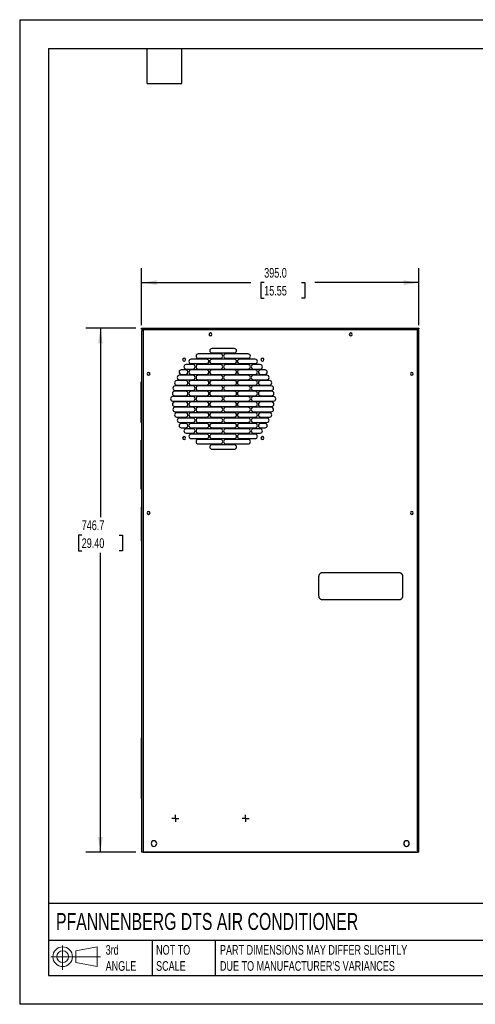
# Model space of a CAD drawing. Header units: millimetres. Extents: x 0 to 1956, y 0 to 1511.
# Tile 1 of 12: x 0 to 699, y 0 to 1511. Entities that reach past the tile are written whole.
import ezdxf

# ---------------------------------------------------------------- set-up
doc = ezdxf.new("R2010")
doc.units = ezdxf.units.MM
doc.header["$LTSCALE"] = 7
doc.linetypes.add('CENTERX2', pattern=[20.32, 12.7, -2.54, 2.54, -2.54])
doc.layers.add('CENTER', color=40, linetype='CENTERX2')
doc.layers.add('DIMENSIONS', color=140, linetype='Continuous', lineweight=25)
doc.layers.add('TEXT', color=140, linetype='Continuous', lineweight=25)
doc.styles.add('SLDTEXTSTYLE0', font='TXT', dxfattribs={"width": 0.7})
doc.dimstyles.new('SLDDIMSTYLE5', dxfattribs={"dimtxt": 15.106055, "dimasz": 23.114, "dimexe": 0, "dimexo": 0.0625, "dimgap": 3.776514, "dimtad": 0, "dimtih": 1, "dimtoh": 1, "dimdec": 1, "dimlfac": 0.928571, "dimrnd": 1e-09, "dimzin": 12, "dimdsep": 46, "dimtxsty": 'SLDTEXTSTYLE0', "dimsah": 1, "dimcen": 0.09, "dimadec": 0, "dimazin": 3, "dimtfac": 1, "dimtdec": 1, "dimtofl": 0, "dimtmove": 0, "dimatfit": 3, "dimfxl": 0, "dimfrac": 2, "dimtolj": 1, "dimtzin": 12, "dimarcsym": 0})
doc.dimstyles.new('SLDDIMSTYLE6', dxfattribs={"dimtxt": 15.106055, "dimasz": 23.114, "dimexe": 0, "dimexo": 0.0625, "dimgap": 3.776514, "dimtad": 0, "dimtih": 1, "dimtoh": 1, "dimdec": 1, "dimlfac": 0.928571, "dimrnd": 1e-09, "dimzin": 4, "dimdsep": 46, "dimtxsty": 'SLDTEXTSTYLE0', "dimsah": 1, "dimcen": 0.09, "dimadec": 0, "dimazin": 1, "dimtfac": 1, "dimtdec": 1, "dimtofl": 0, "dimtmove": 0, "dimatfit": 3, "dimfxl": 0, "dimfrac": 2, "dimtolj": 1, "dimtzin": 12, "dimarcsym": 0})

# ---------------------------------------------------------------- blocks, each defined once
blk = doc.blocks.new('Block11')
at = {"color": 7, "linetype": 'Continuous', "lineweight": 18}
for p, q in [((18.1, 37.2), (18.1, 0)), ((38.4, 29.2), (71.2, 35.2)), ((71.2, 35.2), (71.2, 5.1)), ((0, 20.2), (76.1, 20.2)), ((38.4, 11.2), (38.4, 29.2)), ((38.4, 11.2), (71.2, 5.1))]:
    blk.add_line(p, q, dxfattribs=at)
for radius in [15.1, 9]:
    blk.add_circle((18.1, 20.2), radius, dxfattribs=at)
blk = doc.blocks.new('Block12')
at = {"color": 7, "linetype": 'Continuous'}
blk.add_blockref('Block11', (0, 0), dxfattribs=at)
blk = doc.blocks.new('_D_17')
at = {"layer": 'DIMENSIONS'}
for p, q in [((178.3, 1037.7), (101.7, 1037.7)), ((123.9, 1037.7), (123.9, 747.6)), ((95.2, 720.2), (90.1, 720.2)), ((90.1, 720.2), (90.1, 696.2)), ((152.7, 720.2), (157.7, 720.2)), ((157.7, 720.2), (157.7, 696.2)), ((90.1, 696.2), (95.2, 696.2)), ((157.7, 696.2), (152.7, 696.2)), ((123.9, 233.6), (123.9, 692.8)), ((178.3, 233.6), (101.7, 233.6))]:
    blk.add_line(p, q, dxfattribs=at)
for points in [[(123.9, 1037.7), (120.4, 1014.6), (127.5, 1014.6)], [(123.9, 233.6), (127.5, 256.7), (120.4, 256.7)]]:
    blk.add_solid(points, dxfattribs=at)
at = {"layer": 'DIMENSIONS', "char_height": 14.82, "attachment_point": 1, "style": 'SLDTEXTSTYLE0'}
for s, insert in [('746.7', (95.2, 742.7)), ('29.40', (95.2, 715.3))]:
    blk.add_mtext(s, dxfattribs=dict(at, insert=insert))
blk = doc.blocks.new('_D_18')
at = {"layer": 'DIMENSIONS'}
for p, q in [((187.2, 1042.4), (187.2, 1130)), ((612.6, 1042.4), (612.6, 1130)), ((187.2, 1107.7), (354.8, 1107.7)), ((375.3, 1107.7), (370.2, 1107.7)), ((370.2, 1107.7), (370.2, 1083.7)), ((432.8, 1107.7), (437.8, 1107.7)), ((437.8, 1107.7), (437.8, 1083.7)), ((612.6, 1107.7), (453.2, 1107.7)), ((370.2, 1083.7), (375.3, 1083.7)), ((437.8, 1083.7), (432.8, 1083.7))]:
    blk.add_line(p, q, dxfattribs=at)
for points in [[(187.2, 1107.7), (210.3, 1104.2), (210.3, 1111.3)], [(612.6, 1107.7), (589.5, 1111.3), (589.5, 1104.2)]]:
    blk.add_solid(points, dxfattribs=at)
at = {"layer": 'DIMENSIONS', "char_height": 14.82, "attachment_point": 1, "style": 'SLDTEXTSTYLE0'}
for s, insert in [('395.0', (375.3, 1130.2)), ('15.55', (375.3, 1102.8))]:
    blk.add_mtext(s, dxfattribs=dict(at, insert=insert))
blk = doc.blocks.new('SW_CENTERMARKSYMBOL_10')
at = {"layer": 'CENTER', "color": 0}
for p, q in [((-2.7, 0), (-5.4, 0)), ((0, 0), (-2.7, 0)), ((0, 2.7), (0, 5.4)), ((0, 0), (0, 2.7)), ((0, 0), (0, -2.7)), ((0, 0), (2.7, 0)), ((2.7, 0), (5.4, 0)), ((0, -2.7), (0, -5.4))]:
    blk.add_line(p, q, dxfattribs=at)
blk = doc.blocks.new('SW_CENTERMARKSYMBOL_11')
at = {"layer": 'CENTER', "color": 0}
for p, q in [((-2.7, 0), (-5.4, 0)), ((0, 0), (-2.7, 0)), ((0, 2.7), (0, 5.4)), ((0, 0), (0, 2.7)), ((0, 0), (0, -2.7)), ((0, 0), (2.7, 0)), ((2.7, 0), (5.4, 0)), ((0, -2.7), (0, -5.4))]:
    blk.add_line(p, q, dxfattribs=at)

msp = doc.modelspace()

# ---------------------------------------------------------------- linework, layer by layer
at = {"color": 7, "linetype": 'Continuous'}
for p, q in [((0.02, 1511.32), (0.02, 0.02)), ((0.02, 1511.32), (1955.82, 1511.32)), ((1955.82, 0.02), (0.02, 0.02))]:
    msp.add_line(p, q, dxfattribs=at)
for p, q in [((187.19, 1036.43), (187.19, 1037.74)), ((187.19, 1037.74), (189.32, 1037.74)), ((187.19, 1036.43), (189.32, 1036.43)), ((187.19, 1033.51), (187.19, 233.62)), ((189.32, 1033.51), (187.19, 1033.51)), ((189.32, 1037.74), (610.45, 1037.74)), ((189.32, 1037.74), (189.32, 1035.61)), ((189.32, 1035.61), (610.45, 1035.61)), ((189.32, 1035.61), (189.32, 1033.51)), ((189.32, 1033.51), (189.32, 233.62)), ((610.45, 1035.61), (610.45, 1037.74)), ((610.45, 1037.74), (612.57, 1037.74)), ((610.45, 1036.43), (612.57, 1036.43)), ((610.45, 1033.51), (610.45, 1035.61)), ((610.45, 233.62), (610.45, 1033.51)), ((612.57, 1033.51), (610.45, 1033.51)), ((612.57, 1037.74), (612.57, 1036.43)), ((612.57, 233.62), (612.57, 1033.51)), ((308.24, 998.4), (274.05, 998.4)), ((329.44, 1006.6), (295.25, 1006.6)), ((295.25, 999.76), (329.44, 999.76)), ((350.64, 998.4), (316.44, 998.4)), ((287.04, 990.19), (263.1, 990.19)), ((263.1, 983.35), (287.04, 983.35)), ((274.05, 991.56), (308.24, 991.56)), ((329.44, 990.19), (295.25, 990.19)), ((295.25, 983.35), (329.44, 983.35)), ((316.44, 991.56), (350.64, 991.56)), ((361.58, 990.19), (337.64, 990.19)), ((337.64, 983.35), (361.58, 983.35)), ((254.9, 973.78), (248.06, 973.78)), ((265.84, 981.98), (255.58, 981.98)), ((255.58, 975.14), (265.84, 975.14)), ((287.04, 973.78), (263.1, 973.78)), ((308.24, 981.98), (274.05, 981.98)), ((274.05, 975.14), (308.24, 975.14)), ((329.44, 973.78), (295.25, 973.78)), ((350.64, 981.98), (316.44, 981.98)), ((316.44, 975.14), (350.64, 975.14)), ((361.58, 973.78), (337.64, 973.78)), ((369.1, 981.98), (358.84, 981.98)), ((358.84, 975.14), (369.1, 975.14)), ((376.62, 973.78), (369.78, 973.78)), ((186.65, 953.52), (186.65, 955.68)), ((187.19, 955.68), (186.65, 955.68)), ((187.19, 953.52), (186.65, 953.52)), ((186.65, 895.37), (186.65, 953.52)), ((254.9, 957.36), (241.22, 957.36)), ((265.84, 965.57), (245.32, 965.57)), ((245.32, 958.73), (265.84, 958.73)), ((248.06, 966.94), (254.9, 966.94)), ((263.1, 966.94), (287.04, 966.94)), ((287.04, 957.36), (263.1, 957.36)), ((308.24, 965.57), (274.05, 965.57)), ((274.05, 958.73), (308.24, 958.73)), ((295.25, 966.94), (329.44, 966.94)), ((329.44, 957.36), (295.25, 957.36)), ((350.64, 965.57), (316.44, 965.57)), ((316.44, 958.73), (350.64, 958.73)), ((337.64, 966.94), (361.58, 966.94)), ((361.58, 957.36), (337.64, 957.36)), ((379.36, 965.57), (358.84, 965.57)), ((358.84, 958.73), (379.36, 958.73)), ((369.78, 966.94), (376.62, 966.94)), ((383.46, 957.36), (369.78, 957.36)), ((254.9, 940.95), (237.8, 940.95)), ((265.84, 949.16), (238.49, 949.16)), ((238.49, 942.32), (265.84, 942.32)), ((241.22, 950.53), (254.9, 950.53)), ((263.1, 950.53), (287.04, 950.53)), ((287.04, 940.95), (263.1, 940.95)), ((308.24, 949.16), (274.05, 949.16)), ((274.05, 942.32), (308.24, 942.32)), ((295.25, 950.53), (329.44, 950.53)), ((329.44, 940.95), (295.25, 940.95)), ((350.64, 949.16), (316.44, 949.16)), ((316.44, 942.32), (350.64, 942.32)), ((337.64, 950.53), (361.58, 950.53)), ((361.58, 940.95), (337.64, 940.95)), ((386.2, 949.16), (358.84, 949.16)), ((358.84, 942.32), (386.2, 942.32)), ((369.78, 950.53), (383.46, 950.53)), ((386.88, 940.95), (369.78, 940.95)), ((265.84, 932.75), (235.07, 932.75)), ((235.07, 925.91), (265.84, 925.91)), ((237.8, 934.11), (254.9, 934.11)), ((254.9, 924.54), (237.8, 924.54)), ((263.1, 934.11), (287.04, 934.11)), ((287.04, 924.54), (263.1, 924.54)), ((308.24, 932.75), (274.05, 932.75)), ((274.05, 925.91), (308.24, 925.91)), ((295.25, 934.11), (329.44, 934.11)), ((329.44, 924.54), (295.25, 924.54)), ((350.64, 932.75), (316.44, 932.75)), ((316.44, 925.91), (350.64, 925.91)), ((337.64, 934.11), (361.58, 934.11)), ((361.58, 924.54), (337.64, 924.54)), ((389.62, 932.75), (358.84, 932.75)), ((358.84, 925.91), (389.62, 925.91)), ((369.78, 934.11), (386.88, 934.11)), ((386.88, 924.54), (369.78, 924.54)), ((237.8, 917.7), (254.9, 917.7)), ((265.84, 916.33), (238.49, 916.33)), ((238.49, 909.5), (265.84, 909.5)), ((254.9, 908.13), (241.22, 908.13)), ((263.1, 917.7), (287.04, 917.7)), ((287.04, 908.13), (263.1, 908.13)), ((308.24, 916.33), (274.05, 916.33)), ((274.05, 909.5), (308.24, 909.5)), ((295.25, 917.7), (329.44, 917.7)), ((329.44, 908.13), (295.25, 908.13)), ((350.64, 916.33), (316.44, 916.33)), ((316.44, 909.5), (350.64, 909.5)), ((337.64, 917.7), (361.58, 917.7)), ((361.58, 908.13), (337.64, 908.13)), ((386.2, 916.33), (358.84, 916.33)), ((358.84, 909.5), (386.2, 909.5)), ((369.78, 917.7), (386.88, 917.7)), ((383.46, 908.13), (369.78, 908.13)), ((187.19, 895.37), (186.65, 895.37)), ((186.65, 893.21), (186.65, 895.37)), ((187.19, 893.21), (186.65, 893.21)), ((241.22, 901.29), (254.9, 901.29)), ((265.84, 899.92), (245.32, 899.92)), ((245.32, 893.08), (265.84, 893.08)), ((254.9, 891.72), (248.06, 891.72)), ((263.1, 901.29), (287.04, 901.29)), ((287.04, 891.72), (263.1, 891.72)), ((308.24, 899.92), (274.05, 899.92)), ((274.05, 893.08), (308.24, 893.08)), ((295.25, 901.29), (329.44, 901.29)), ((329.44, 891.72), (295.25, 891.72)), ((350.64, 899.92), (316.44, 899.92)), ((316.44, 893.08), (350.64, 893.08)), ((337.64, 901.29), (361.58, 901.29)), ((361.58, 891.72), (337.64, 891.72)), ((379.36, 899.92), (358.84, 899.92)), ((358.84, 893.08), (379.36, 893.08)), ((369.78, 901.29), (383.46, 901.29)), ((376.62, 891.72), (369.78, 891.72)), ((248.06, 884.88), (254.9, 884.88)), ((265.84, 883.51), (255.58, 883.51)), ((255.58, 876.67), (265.84, 876.67)), ((263.1, 884.88), (287.04, 884.88)), ((308.24, 883.51), (274.05, 883.51)), ((274.05, 876.67), (308.24, 876.67)), ((295.25, 884.88), (329.44, 884.88)), ((350.64, 883.51), (316.44, 883.51)), ((316.44, 876.67), (350.64, 876.67)), ((337.64, 884.88), (361.58, 884.88)), ((369.1, 883.51), (358.84, 883.51)), ((358.84, 876.67), (369.1, 876.67)), ((369.78, 884.88), (376.62, 884.88)), ((186.64, 865.86), (187.19, 865.86)), ((186.64, 863.71), (186.64, 865.86)), ((186.64, 792.63), (186.64, 863.71)), ((186.64, 863.71), (187.19, 863.71)), ((287.04, 875.3), (263.1, 875.3)), ((263.1, 868.46), (287.04, 868.46)), ((308.24, 867.1), (274.05, 867.1)), ((329.44, 875.3), (295.25, 875.3)), ((295.25, 868.46), (329.44, 868.46)), ((350.64, 867.1), (316.44, 867.1)), ((361.58, 875.3), (337.64, 875.3)), ((337.64, 868.46), (361.58, 868.46)), ((274.05, 860.26), (308.24, 860.26)), ((329.44, 858.89), (295.25, 858.89)), ((295.25, 852.05), (329.44, 852.05)), ((316.44, 860.26), (350.64, 860.26)), ((186.64, 792.63), (187.19, 792.63)), ((186.64, 790.48), (186.64, 792.63)), ((186.64, 790.48), (187.19, 790.48)), ((187.14, 763.12), (187.19, 763.12)), ((187.14, 760.97), (187.14, 763.12)), ((187.19, 760.97), (187.14, 760.97)), ((187.14, 713.58), (187.14, 760.97)), ((187.14, 713.58), (187.19, 713.58)), ((187.14, 711.43), (187.14, 713.58)), ((187.19, 711.43), (187.14, 711.43)), ((187.19, 408.3), (186.97, 408.3)), ((186.97, 402.91), (186.97, 408.3)), ((187.19, 402.91), (186.97, 402.91)), ((186.97, 321.07), (186.97, 402.91)), ((187.19, 321.07), (186.97, 321.07)), ((186.97, 315.68), (186.97, 321.07)), ((187.19, 315.68), (186.97, 315.68)), ((189.32, 233.62), (187.19, 233.62)), ((189.32, 233.62), (610.45, 233.62)), ((190.12, 233.62), (190.12, 233.61)), ((191.1, 233.61), (190.12, 233.61)), ((191.1, 233.62), (191.1, 233.61)), ((191.1, 233.61), (192.18, 233.61)), ((192.18, 233.61), (192.18, 233.62)), ((607.87, 233.61), (192.18, 233.61)), ((607.87, 233.62), (607.87, 233.61)), ((607.87, 233.61), (608.95, 233.61)), ((608.95, 233.62), (608.95, 233.61)), ((608.95, 233.61), (609.93, 233.61)), ((609.93, 233.62), (609.93, 233.61)), ((612.57, 233.62), (610.45, 233.62))]:
    msp.add_line(p, q)
for centre, radius, start, end in [((292.73, 1028.26), 2.26, 0, 180), ((292.73, 1028.26), 2.26, 180, 0), ((508.11, 1028.26), 2.26, 0, 180), ((508.11, 1028.26), 2.26, 180, 0), ((274.05, 994.98), 3.42, 90, 270), ((295.25, 1003.18), 3.42, 90, 270), ((308.24, 994.98), 3.42, 0, 90), ((316.44, 994.98), 3.42, 90, 270), ((329.44, 1003.18), 3.42, 0, 90), ((329.44, 1003.18), 3.42, 270, 0), ((350.64, 994.98), 3.42, 0, 90), ((252.32, 989.49), 2.26, 90, 270), ((252.32, 989.49), 2.26, 270, 90), ((263.1, 986.77), 3.42, 90, 270), ((287.04, 986.77), 3.42, 0, 90), ((287.04, 986.77), 3.42, 270, 0), ((295.25, 986.77), 3.42, 90, 270), ((308.24, 994.98), 3.42, 270, 0), ((329.44, 986.77), 3.42, 0, 90), ((329.44, 986.77), 3.42, 270, 0), ((337.64, 986.77), 3.42, 90, 270), ((350.64, 994.98), 3.42, 270, 0), ((361.58, 986.77), 3.42, 0, 90), ((361.58, 986.77), 3.42, 270, 0), ((372.64, 989.49), 2.26, 90, 270), ((372.64, 989.49), 2.26, 270, 90), ((197.82, 967.74), 2.26, 0, 180), ((197.82, 967.74), 2.26, 180, 0), ((248.06, 970.36), 3.42, 90, 270), ((255.58, 978.56), 3.42, 90, 270), ((254.9, 970.36), 3.42, 0, 90), ((254.9, 970.36), 3.42, 270, 0), ((263.1, 970.36), 3.42, 90, 270), ((265.84, 978.56), 3.42, 0, 90), ((265.84, 978.56), 3.42, 270, 0), ((274.05, 978.56), 3.42, 90, 270), ((287.04, 970.36), 3.42, 0, 90), ((287.04, 970.36), 3.42, 270, 0), ((295.25, 970.36), 3.42, 90, 270), ((308.24, 978.56), 3.42, 0, 90), ((308.24, 978.56), 3.42, 270, 0), ((316.44, 978.56), 3.42, 90, 270), ((329.44, 970.36), 3.42, 0, 90), ((329.44, 970.36), 3.42, 270, 0), ((337.64, 970.36), 3.42, 90, 270), ((350.64, 978.56), 3.42, 0, 90), ((350.64, 978.56), 3.42, 270, 0), ((358.84, 978.56), 3.42, 90, 270), ((361.58, 970.36), 3.42, 0, 90), ((361.58, 970.36), 3.42, 270, 0), ((369.78, 970.36), 3.42, 90, 270), ((369.1, 978.56), 3.42, 0, 90), ((369.1, 978.56), 3.42, 270, 0), ((376.62, 970.36), 3.42, 0, 90), ((376.62, 970.36), 3.42, 270, 0), ((601.94, 967.74), 2.26, 0, 180), ((601.94, 967.74), 2.26, 180, 0), ((241.22, 953.95), 3.42, 90, 270), ((245.32, 962.15), 3.42, 90, 270), ((254.9, 953.95), 3.42, 0, 90), ((254.9, 953.95), 3.42, 270, 0), ((263.1, 953.95), 3.42, 90, 270), ((265.84, 962.15), 3.42, 0, 90), ((265.84, 962.15), 3.42, 270, 0), ((274.05, 962.15), 3.42, 90, 270), ((287.04, 953.95), 3.42, 0, 90), ((287.04, 953.95), 3.42, 270, 0), ((295.25, 953.95), 3.42, 90, 270), ((308.24, 962.15), 3.42, 0, 90), ((308.24, 962.15), 3.42, 270, 0), ((316.44, 962.15), 3.42, 90, 270), ((329.44, 953.95), 3.42, 0, 90), ((329.44, 953.95), 3.42, 270, 0), ((337.64, 953.95), 3.42, 90, 270), ((350.64, 962.15), 3.42, 0, 90), ((350.64, 962.15), 3.42, 270, 0), ((358.84, 962.15), 3.42, 90, 270), ((361.58, 953.95), 3.42, 0, 90), ((361.58, 953.95), 3.42, 270, 0), ((369.78, 953.95), 3.42, 90, 270), ((379.36, 962.15), 3.42, 0, 90), ((379.36, 962.15), 3.42, 270, 0), ((383.46, 953.95), 3.42, 0, 90), ((383.46, 953.95), 3.42, 270, 0), ((237.8, 937.53), 3.42, 90, 270), ((238.49, 945.74), 3.42, 90, 270), ((254.9, 937.53), 3.42, 0, 90), ((254.9, 937.53), 3.42, 270, 0), ((263.1, 937.53), 3.42, 90, 270), ((265.84, 945.74), 3.42, 0, 90), ((265.84, 945.74), 3.42, 270, 0), ((274.05, 945.74), 3.42, 90, 270), ((287.04, 937.53), 3.42, 0, 90), ((287.04, 937.53), 3.42, 270, 0), ((295.25, 937.53), 3.42, 90, 270), ((308.24, 945.74), 3.42, 0, 90), ((308.24, 945.74), 3.42, 270, 0), ((316.44, 945.74), 3.42, 90, 270), ((329.44, 937.53), 3.42, 0, 90), ((329.44, 937.53), 3.42, 270, 0), ((337.64, 937.53), 3.42, 90, 270), ((350.64, 945.74), 3.42, 0, 90), ((350.64, 945.74), 3.42, 270, 0), ((358.84, 945.74), 3.42, 90, 270), ((361.58, 937.53), 3.42, 0, 90), ((361.58, 937.53), 3.42, 270, 0), ((369.78, 937.53), 3.42, 90, 270), ((386.2, 945.74), 3.42, 0, 90), ((386.2, 945.74), 3.42, 270, 0), ((386.88, 937.53), 3.42, 0, 90), ((386.88, 937.53), 3.42, 270, 0), ((235.07, 929.33), 3.42, 90, 270), ((237.8, 921.12), 3.42, 90, 270), ((254.9, 921.12), 3.42, 0, 90), ((263.1, 921.12), 3.42, 90, 270), ((265.84, 929.33), 3.42, 0, 90), ((265.84, 929.33), 3.42, 270, 0), ((274.05, 929.33), 3.42, 90, 270), ((287.04, 921.12), 3.42, 0, 90), ((295.25, 921.12), 3.42, 90, 270), ((308.24, 929.33), 3.42, 0, 90), ((308.24, 929.33), 3.42, 270, 0), ((316.44, 929.33), 3.42, 90, 270), ((329.44, 921.12), 3.42, 0, 90), ((337.64, 921.12), 3.42, 90, 270), ((350.64, 929.33), 3.42, 0, 90), ((350.64, 929.33), 3.42, 270, 0), ((358.84, 929.33), 3.42, 90, 270), ((361.58, 921.12), 3.42, 0, 90), ((369.78, 921.12), 3.42, 90, 270), ((386.88, 921.12), 3.42, 0, 90), ((389.62, 929.33), 3.42, 0, 90), ((389.62, 929.33), 3.42, 270, 0), ((238.49, 912.91), 3.42, 90, 270), ((241.22, 904.71), 3.42, 90, 270), ((254.9, 921.12), 3.42, 270, 0), ((254.9, 904.71), 3.42, 0, 90), ((263.1, 904.71), 3.42, 90, 270), ((265.84, 912.91), 3.42, 0, 90), ((265.84, 912.91), 3.42, 270, 0), ((274.05, 912.91), 3.42, 90, 270), ((287.04, 921.12), 3.42, 270, 0), ((287.04, 904.71), 3.42, 0, 90), ((295.25, 904.71), 3.42, 90, 270), ((308.24, 912.91), 3.42, 0, 90), ((308.24, 912.91), 3.42, 270, 0), ((316.44, 912.91), 3.42, 90, 270), ((329.44, 921.12), 3.42, 270, 0), ((329.44, 904.71), 3.42, 0, 90), ((337.64, 904.71), 3.42, 90, 270), ((350.64, 912.91), 3.42, 0, 90), ((350.64, 912.91), 3.42, 270, 0), ((358.84, 912.91), 3.42, 90, 270), ((361.58, 921.12), 3.42, 270, 0), ((361.58, 904.71), 3.42, 0, 90), ((369.78, 904.71), 3.42, 90, 270), ((383.46, 904.71), 3.42, 0, 90), ((386.2, 912.91), 3.42, 0, 90), ((386.2, 912.91), 3.42, 270, 0), ((386.88, 921.12), 3.42, 270, 0), ((245.32, 896.5), 3.42, 90, 270), ((248.06, 888.3), 3.42, 90, 270), ((254.9, 904.71), 3.42, 270, 0), ((254.9, 888.3), 3.42, 0, 90), ((263.1, 888.3), 3.42, 90, 270), ((265.84, 896.5), 3.42, 0, 90), ((265.84, 896.5), 3.42, 270, 0), ((274.05, 896.5), 3.42, 90, 270), ((287.04, 904.71), 3.42, 270, 0), ((287.04, 888.3), 3.42, 0, 90), ((295.25, 888.3), 3.42, 90, 270), ((308.24, 896.5), 3.42, 0, 90), ((308.24, 896.5), 3.42, 270, 0), ((316.44, 896.5), 3.42, 90, 270), ((329.44, 904.71), 3.42, 270, 0), ((329.44, 888.3), 3.42, 0, 90), ((337.64, 888.3), 3.42, 90, 270), ((350.64, 896.5), 3.42, 0, 90), ((350.64, 896.5), 3.42, 270, 0), ((358.84, 896.5), 3.42, 90, 270), ((361.58, 904.71), 3.42, 270, 0), ((361.58, 888.3), 3.42, 0, 90), ((369.78, 888.3), 3.42, 90, 270), ((376.62, 888.3), 3.42, 0, 90), ((379.36, 896.5), 3.42, 0, 90), ((379.36, 896.5), 3.42, 270, 0), ((383.46, 904.71), 3.42, 270, 0), ((255.58, 880.09), 3.42, 90, 270), ((254.9, 888.3), 3.42, 270, 0), ((265.84, 880.09), 3.42, 0, 90), ((265.84, 880.09), 3.42, 270, 0), ((274.05, 880.09), 3.42, 90, 270), ((287.04, 888.3), 3.42, 270, 0), ((308.24, 880.09), 3.42, 0, 90), ((308.24, 880.09), 3.42, 270, 0), ((316.44, 880.09), 3.42, 90, 270), ((329.44, 888.3), 3.42, 270, 0), ((350.64, 880.09), 3.42, 0, 90), ((350.64, 880.09), 3.42, 270, 0), ((358.84, 880.09), 3.42, 90, 270), ((361.58, 888.3), 3.42, 270, 0), ((369.1, 880.09), 3.42, 0, 90), ((369.1, 880.09), 3.42, 270, 0), ((376.62, 888.3), 3.42, 270, 0), ((252.32, 869.17), 2.26, 90, 270), ((252.32, 869.17), 2.26, 270, 90), ((263.1, 871.88), 3.42, 90, 270), ((274.05, 863.68), 3.42, 90, 270), ((287.04, 871.88), 3.42, 0, 90), ((287.04, 871.88), 3.42, 270, 0), ((295.25, 871.88), 3.42, 90, 270), ((308.24, 863.68), 3.42, 0, 90), ((308.24, 863.68), 3.42, 270, 0), ((316.44, 863.68), 3.42, 90, 270), ((329.44, 871.88), 3.42, 0, 90), ((329.44, 871.88), 3.42, 270, 0), ((337.64, 871.88), 3.42, 90, 270), ((350.64, 863.68), 3.42, 0, 90), ((350.64, 863.68), 3.42, 270, 0), ((361.58, 871.88), 3.42, 0, 90), ((361.58, 871.88), 3.42, 270, 0), ((372.64, 869.17), 2.26, 90, 270), ((372.64, 869.17), 2.26, 270, 90), ((295.25, 855.47), 3.42, 90, 270), ((329.44, 855.47), 3.42, 0, 90), ((329.44, 855.47), 3.42, 270, 0), ((197.82, 754.32), 2.26, 0, 180), ((601.94, 754.32), 2.26, 0, 180), ((197.82, 754.32), 2.26, 180, 0), ((601.94, 754.32), 2.26, 180, 0), ((206.04, 246.76), 4.31, 0, 180), ((206.04, 246.76), 4.31, 180, 0), ((593.73, 246.76), 4.31, 0, 180), ((593.73, 246.76), 4.31, 180, 0)]:
    msp.add_arc(centre, radius, start, end)
for points, knots in [([(189.32, 1035.63), (189.04, 1035.63), (188.76, 1035.58), (188.25, 1035.37), (188.01, 1035.21), (187.62, 1034.81), (187.46, 1034.58), (187.25, 1034.06), (187.19, 1033.79), (187.19, 1033.51)], [0, 0, 0, 0, 0.25, 0.25, 0.5, 0.5, 0.75, 0.75, 1, 1, 1, 1]), ([(189.32, 1034.33), (189.1, 1034.33), (188.89, 1034.24), (188.59, 1033.93), (188.5, 1033.72), (188.5, 1033.51)], [0, 0, 0, 0, 0.5, 0.5, 1, 1, 1, 1]), ([(612.57, 1033.51), (612.57, 1033.79), (612.52, 1034.06), (612.31, 1034.58), (612.15, 1034.81), (611.75, 1035.21), (611.52, 1035.37), (611, 1035.58), (610.72, 1035.63), (610.45, 1035.63)], [0, 0, 0, 0, 0.25, 0.25, 0.5, 0.5, 0.75, 0.75, 1, 1, 1, 1]), ([(611.27, 1033.51), (611.27, 1033.72), (611.18, 1033.93), (610.87, 1034.24), (610.66, 1034.33), (610.45, 1034.33)], [0, 0, 0, 0, 0.5, 0.5, 1, 1, 1, 1]), ([(464.28, 662.23), (464.2, 662.23), (464.05, 662.23), (463.81, 662.22), (463.58, 662.19), (463.35, 662.16), (463.12, 662.11), (462.89, 662.06), (462.67, 661.99), (462.44, 661.91), (462.07, 661.77), (461.58, 661.53), (460.99, 661.13), (460.38, 660.59), (459.77, 659.86), (459.38, 659.11), (459.16, 658.52), (459.04, 658.11), (458.96, 657.7), (458.91, 657.28), (458.9, 656.99), (458.9, 656.85)], [0, 0, 0, 0, 0.0277849, 0.0554462, 0.0830362, 0.1106089, 0.1382195, 0.1659235, 0.1937766, 0.221834, 0.2501503, 0.3340335, 0.4169685, 0.5001235, 0.6249209, 0.7498902, 0.8001121, 0.8498949, 0.899577, 0.9495001, 1, 1, 1, 1]), ([(458.9, 656.85), (458.9, 656.22), (458.9, 655.59), (458.9, 654.34), (458.9, 653.71), (458.9, 651.83), (458.9, 650.57), (458.9, 646.8), (458.9, 644.29), (458.9, 639.26), (458.9, 636.75), (458.9, 632.98), (458.9, 631.72), (458.9, 629.84), (458.9, 629.21), (458.9, 627.95), (458.9, 627.32), (458.9, 626.7)], [0, 0, 0, 0, 0.0625, 0.0625, 0.125, 0.125, 0.25, 0.25, 0.5, 0.5, 0.75, 0.75, 0.875, 0.875, 0.9375, 0.9375, 1, 1, 1, 1]), ([(582.74, 662.24), (582.44, 662.24), (582.13, 662.24), (581.51, 662.24), (581.2, 662.24), (580.28, 662.24), (579.66, 662.24), (577.81, 662.24), (576.57, 662.24), (572.87, 662.24), (570.4, 662.24), (563, 662.24), (558.06, 662.24), (543.26, 662.24), (533.38, 662.24), (513.64, 662.24), (503.77, 662.24), (488.96, 662.24), (484.03, 662.24), (476.62, 662.24), (474.15, 662.24), (470.45, 662.24), (469.22, 662.24), (466.75, 662.24), (465.52, 662.24), (464.28, 662.23)], [0, 0, 0, 0, 0.0078125, 0.0078125, 0.015625, 0.015625, 0.03125, 0.03125, 0.0625, 0.0625, 0.125, 0.125, 0.25, 0.25, 0.5, 0.5, 0.75, 0.75, 0.875, 0.875, 0.9375, 0.9375, 0.96875, 0.96875, 1, 1, 1, 1]), ([(588.13, 656.85), (588.13, 656.93), (588.13, 657.09), (588.11, 657.32), (588.08, 657.55), (588.05, 657.79), (588, 658.02), (587.95, 658.24), (587.88, 658.47), (587.81, 658.69), (587.62, 659.17), (587.25, 659.86), (586.58, 660.68), (585.76, 661.36), (585, 661.76), (584.4, 661.98), (584, 662.09), (583.58, 662.18), (583.16, 662.23), (582.88, 662.23), (582.74, 662.23)], [0, 0, 0, 0, 0.0280176, 0.0558633, 0.0835869, 0.1112389, 0.1388698, 0.1665306, 0.194272, 0.2221445, 0.2501988, 0.37501, 0.5000206, 0.6246924, 0.7498471, 0.8006664, 0.8507595, 0.9004624, 0.9501051, 1, 1, 1, 1]), ([(588.13, 626.7), (588.13, 627.32), (588.13, 627.95), (588.13, 629.21), (588.13, 629.84), (588.13, 631.72), (588.13, 632.98), (588.13, 636.75), (588.13, 641.77), (588.13, 646.8), (588.13, 650.57), (588.13, 651.82), (588.13, 653.71), (588.13, 654.34), (588.13, 655.59), (588.13, 656.22), (588.13, 656.85)], [0, 0, 0, 0, 0.0625, 0.0625, 0.125, 0.125, 0.25, 0.25, 0.5, 0.75, 0.75, 0.875, 0.875, 0.9375, 0.9375, 1, 1, 1, 1]), ([(458.9, 626.7), (458.9, 626.62), (458.9, 626.46), (458.92, 626.23), (458.94, 625.99), (458.98, 625.76), (459.02, 625.53), (459.08, 625.31), (459.14, 625.08), (459.22, 624.86), (459.4, 624.38), (459.77, 623.69), (460.34, 623), (460.86, 622.53), (461.28, 622.22), (461.74, 621.94), (462.23, 621.71), (462.75, 621.52), (463.28, 621.39), (463.78, 621.32), (464.12, 621.32), (464.28, 621.31)], [0, 0, 0, 0, 0.0279146, 0.0556938, 0.0833862, 0.1110382, 0.138694, 0.1663944, 0.1941766, 0.2220742, 0.2501265, 0.3743441, 0.4998643, 0.5621784, 0.6241417, 0.6866125, 0.7498575, 0.817825, 0.8815983, 0.9420637, 1, 1, 1, 1]), ([(464.28, 621.31), (464.59, 621.31), (464.9, 621.31), (465.52, 621.3), (465.82, 621.3), (466.75, 621.3), (467.37, 621.3), (469.22, 621.31), (470.45, 621.31), (472.92, 621.31), (474.15, 621.31), (476.62, 621.31), (477.86, 621.31), (480.32, 621.31), (481.56, 621.31), (484.03, 621.31), (485.26, 621.31), (488.96, 621.31), (491.43, 621.31), (498.83, 621.31), (503.77, 621.31), (513.64, 621.31), (518.58, 621.31), (533.38, 621.31), (543.26, 621.31), (558.06, 621.31), (563, 621.31), (570.4, 621.31), (572.87, 621.31), (576.57, 621.31), (577.81, 621.31), (579.66, 621.31), (580.28, 621.31), (581.2, 621.31), (581.51, 621.31), (582.13, 621.31), (582.44, 621.31), (582.74, 621.31)], [0, 0, 0, 0, 0.0078125, 0.0078125, 0.015625, 0.015625, 0.03125, 0.03125, 0.0625, 0.0625, 0.09375, 0.09375, 0.125, 0.125, 0.15625, 0.15625, 0.1875, 0.1875, 0.25, 0.25, 0.375, 0.375, 0.5, 0.5, 0.75, 0.75, 0.875, 0.875, 0.9375, 0.9375, 0.96875, 0.96875, 0.984375, 0.984375, 0.9921875, 0.9921875, 1, 1, 1, 1]), ([(582.74, 621.31), (582.82, 621.31), (582.98, 621.32), (583.21, 621.33), (583.44, 621.36), (583.67, 621.39), (583.9, 621.44), (584.13, 621.49), (584.35, 621.56), (584.58, 621.63), (585.06, 621.82), (585.76, 622.19), (586.57, 622.87), (587.25, 623.68), (587.65, 624.44), (587.87, 625.03), (587.99, 625.44), (588.07, 625.85), (588.12, 626.27), (588.12, 626.55), (588.13, 626.7)], [0, 0, 0, 0, 0.0275756, 0.0550816, 0.0825678, 0.1100866, 0.1376936, 0.1654476, 0.1934078, 0.2216325, 0.2501814, 0.3752128, 0.5000164, 0.6247198, 0.7498408, 0.8000963, 0.8499487, 0.8996938, 0.9496185, 1, 1, 1, 1])]:
    msp.add_open_spline(points, degree=3, knots=knots)
at = {"layer": 'TEXT'}
for p, q in [((44.45, 1466.85), (1911.35, 1466.85)), ((44.45, 1466.85), (44.45, 44.45)), ((195.58, 1413.51), (195.58, 1466.85)), ((248.92, 1413.51), (248.92, 1466.85)), ((195.58, 1413.51), (248.92, 1413.51)), ((1911.35, 154.88), (44.45, 154.88)), ((1911.35, 97.79), (44.45, 97.79)), ((203.31, 97.79), (203.31, 44.45)), ((299.86, 97.79), (299.86, 44.45)), ((44.45, 44.45), (1911.35, 44.45))]:
    msp.add_line(p, q, dxfattribs=at)

# ---------------------------------------------------------------- block references
at = {"layer": 'CENTER'}
for name, p in [('SW_CENTERMARKSYMBOL_10', (239.12, 285.31)), ('SW_CENTERMARKSYMBOL_11', (346.81, 285.31))]:
    msp.add_blockref(name, p, dxfattribs=at)
at = {"layer": 'TEXT'}
msp.add_blockref('Block12', (47.87, 52.88), dxfattribs=at)

# ---------------------------------------------------------------- texts
at = {"layer": 'TEXT', "attachment_point": 1, "style": 'SLDTEXTSTYLE0'}
for s, insert, char_height in [('PFANNENBERG DTS AIR CONDITIONER', (55.76, 140.16), 25.9292), ('3rd^JANGLE', (131.95, 90.98), 14.817), ('NOT TO^JSCALE', (209.35, 90.98), 14.8167), ("PART DIMENSIONS MAY DIFFER SLIGHTLY ^JDUE TO MANUFACTURER'S VARIANCES", (307.39, 90.98), 14.8167)]:
    msp.add_mtext(s, dxfattribs=dict(at, insert=insert, char_height=char_height))

# ---------------------------------------------------------------- dimensions: what is measured, and where the dimension line sits
at = {"layer": 'DIMENSIONS'}
dim = msp.add_linear_dim(base=(612.57, 1107.74), p1=(187.19, 1033.51), p2=(612.57, 1033.51), dimstyle='SLDDIMSTYLE6', dxfattribs=at)
dim.commit()
dim.dimension.update_dxf_attribs({"geometry": '_D_18', "text_midpoint": (404.03, 1107.74), "dimtype": 160})
dim = msp.add_linear_dim(base=(123.94, 233.62), p1=(187.19, 1037.74), p2=(187.19, 233.62), angle=90, dimstyle='SLDDIMSTYLE5', dxfattribs=at)
dim.commit()
dim.dimension.update_dxf_attribs({"geometry": '_D_17', "text_midpoint": (123.94, 720.19), "dimtype": 160})

doc.saveas('drawing.dxf')
